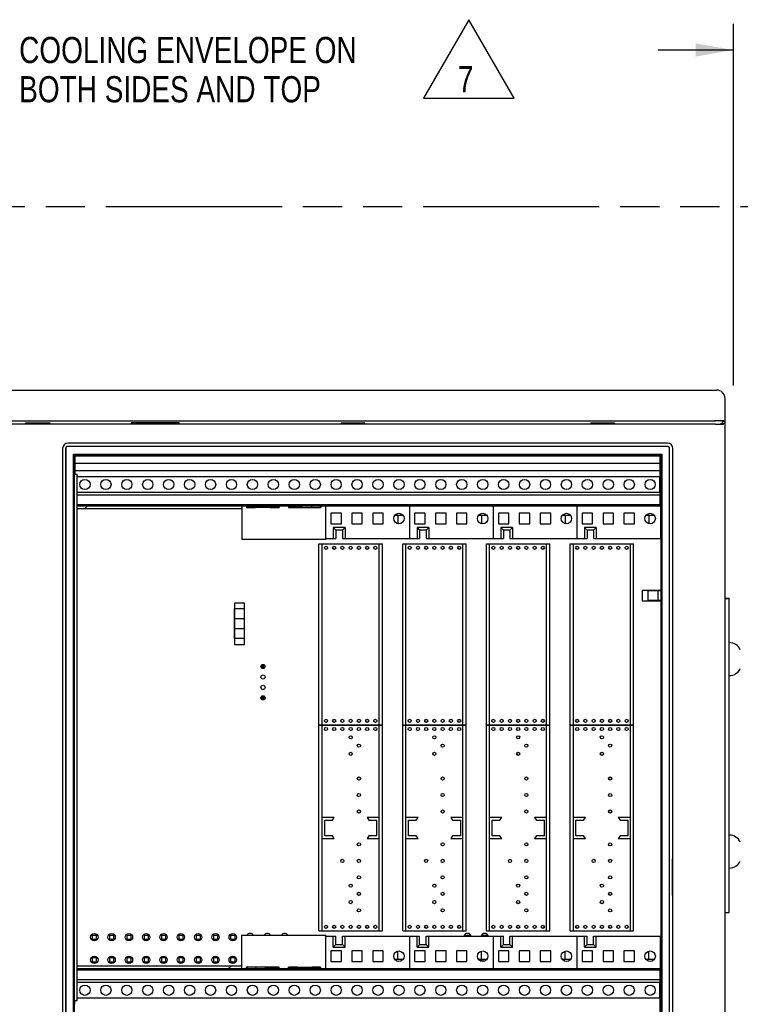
# Model space of a CAD drawing. Header units: inches. Extents: x 0 to 34, y 0 to 22.
# Tile 5 of 155: x 6 to 9.5, y 10.3 to 15. Entities that reach past the tile are written whole.
import ezdxf

# ---------------------------------------------------------------- set-up
doc = ezdxf.new("R2010")
doc.units = ezdxf.units.IN
doc.header["$LTSCALE"] = 1.87
doc.header["$MEASUREMENT"] = 0
doc.linetypes.add('PHANTOM', pattern=[0.8, 0.45, -0.05, 0.1, -0.05, 0.1, -0.05])
doc.layers.get('0').update_dxf_attribs({"linetype": 'CONTINUOUS'})
for name, color, linetype in [('02___PRT_ALL_AXES', 7, 'CONTINUOUS'), ('0_COMPONENTS', 7, 'CONTINUOUS'), ('DETAIL', 7, 'CONTINUOUS'), ('DIMENSIONS', 7, 'CONTINUOUS')]:
    doc.layers.add(name, color=color, linetype=linetype)
doc.styles.get("Standard").update_dxf_attribs({"font": 'txt', "width": 0.8})
doc.dimstyles.new('DIMSTYLE_1', dxfattribs={"dimtxt": 0.125, "dimasz": 0.18, "dimexe": 0.18, "dimexo": 0.0625, "dimgap": 0.09, "dimtad": 0, "dimtih": 1, "dimtoh": 1, "dimlfac": 2, "dimzin": 4, "dimdsep": 46, "dimtxsty": 'STANDARD', "dimblk": '_FILLED', "dimblk1": '_FILLED', "dimblk2": '_FILLED', "dimcen": 0.09, "dimadec": 0, "dimazin": 0, "dimtp": 0.01, "dimtm": 0.01, "dimtfac": 1, "dimtofl": 0, "dimtmove": 0, "dimatfit": 3, "dimldrblk": '_FILLED', "dimfxl": 1, "dimtolj": 1, "dimtzin": 4, "dimarcsym": 0})

# ---------------------------------------------------------------- blocks, each defined once
blk = doc.blocks.new('_FILLED')
at = {"color": 0, "linetype": 'BYBLOCK'}
blk.add_solid([(0, 0), (-1, 0.174), (-1, -0.174)], dxfattribs=at)
blk = doc.blocks.new('*D1')
at = {"layer": 'DIMENSIONS', "color": 2, "linetype": 'CONTINUOUS'}
for p, q in [((9.4578, 13.2217), (9.4578, 14.9492)), ((10.3328, 14.1367), (10.3328, 14.9492)), ((9.4578, 14.8242), (9.0978, 14.8242)), ((10.3328, 14.8242), (10.6974, 14.8242))]:
    blk.add_line(p, q, dxfattribs=at)
at = {"layer": 'DIMENSIONS', "color": 2, "linetype": 'CONTINUOUS', "xscale": 0.18, "yscale": 0.18, "zscale": 0.18}
blk.add_blockref('_FILLED', (9.4578, 14.8242), dxfattribs=at)
at = {"layer": 'DIMENSIONS', "color": 2, "linetype": 'CONTINUOUS', "xscale": 0.18, "yscale": 0.18, "zscale": 0.18, "rotation": 180}
blk.add_blockref('_FILLED', (10.3328, 14.8242), dxfattribs=at)
at = {"layer": 'DIMENSIONS', "color": 2, "linetype": 'CONTINUOUS', "insert": (10.7599, 14.8867), "char_height": 0.125, "width": 1.425, "attachment_point": 1, "line_spacing_factor": 0.9}
blk.add_mtext('3X 1.75{\\Ftxt.shx;\\W1.000000;\\H0.125000; }[44.5]', dxfattribs=at)
blk = doc.blocks.new('FLAG_TRIANGLE_BL5', base_point=(8.1937, 14.7817))
at = {"layer": 'DETAIL', "color": 2, "linetype": 'CONTINUOUS'}
for p, q in [((8.1937, 14.969), (7.9774, 14.5944)), ((8.41, 14.5944), (8.1937, 14.969)), ((7.9774, 14.5944), (8.41, 14.5944))]:
    blk.add_line(p, q, dxfattribs=at)
at = {"layer": 'DETAIL', "color": 2, "linetype": 'CONTINUOUS', "width": 0.8}
blk.add_text('7', height=0.125, dxfattribs=at).set_placement((8.1421, 14.6227))

msp = doc.modelspace()

# ---------------------------------------------------------------- linework, layer by layer
at = {"color": 7, "linetype": 'CONTINUOUS'}
for p, q in [((4.3982, 13.1992), (9.3783, 13.1992)), ((9.4183, 13.05), (9.4183, 13.1592)), ((4.4037, 13.0522), (9.3728, 13.0522)), ((9.3728, 13.0368), (4.4037, 13.0368)), ((4.409, 13.0521), (9.3675, 13.0521)), ((6.0783, 13.0369), (6.0783, 13.0424)), ((6.0799, 13.0408), (6.0783, 13.0424)), ((6.0783, 13.0424), (6.1922, 13.0424)), ((6.0798, 13.0407), (6.0872, 13.0392)), ((6.0799, 13.0369), (6.0799, 13.0408)), ((6.1833, 13.0392), (6.0872, 13.0392)), ((6.0955, 13.0385), (6.0876, 13.0372)), ((6.176, 13.0385), (6.0955, 13.0385)), ((6.183, 13.0374), (6.176, 13.0385)), ((6.1907, 13.0407), (6.1833, 13.0392)), ((6.1906, 13.0408), (6.1922, 13.0424)), ((6.1906, 13.0408), (6.1906, 13.0369)), ((6.1922, 13.0424), (6.1922, 13.0369)), ((6.5809, 13.0418), (6.5809, 13.0369)), ((6.5809, 13.0418), (6.5855, 13.0372)), ((6.8106, 13.0418), (6.5809, 13.0418)), ((6.806, 13.0372), (6.8106, 13.0418)), ((6.8106, 13.0369), (6.8106, 13.0418)), ((7.5843, 13.0417), (7.5843, 13.0369)), ((7.6982, 13.0417), (7.5843, 13.0417)), ((7.5859, 13.0401), (7.5843, 13.0417)), ((7.5858, 13.04), (7.5932, 13.0385)), ((7.5859, 13.0401), (7.5859, 13.0369)), ((7.6005, 13.0385), (7.5932, 13.0385)), ((7.6005, 13.0385), (7.5934, 13.0373)), ((7.6893, 13.0385), (7.681, 13.0385)), ((7.6891, 13.0372), (7.681, 13.0385)), ((7.6967, 13.04), (7.6893, 13.0385)), ((7.6966, 13.0401), (7.6982, 13.0417)), ((7.6966, 13.0369), (7.6966, 13.0401)), ((7.6982, 13.0369), (7.6982, 13.0417)), ((8.8902, 13.0417), (8.7763, 13.0417)), ((8.7763, 13.0417), (8.7763, 13.0369)), ((8.7779, 13.0401), (8.7763, 13.0417)), ((8.7778, 13.04), (8.7852, 13.0385)), ((8.7779, 13.0401), (8.7779, 13.0369)), ((8.7925, 13.0385), (8.7852, 13.0385)), ((8.7925, 13.0385), (8.7854, 13.0373)), ((8.8813, 13.0385), (8.873, 13.0385)), ((8.8811, 13.0372), (8.873, 13.0385)), ((8.8887, 13.04), (8.8813, 13.0385)), ((8.8886, 13.0401), (8.8902, 13.0417)), ((8.8886, 13.0369), (8.8886, 13.0401)), ((8.8902, 13.0369), (8.8902, 13.0417)), ((9.4058, 13.05), (9.3949, 13.0518)), ((9.4067, 13.0389), (9.3958, 13.0371)), ((9.4058, 13.05), (9.4183, 13.05)), ((9.4058, 13.0389), (9.4058, 13.05)), ((9.4183, 13.0389), (9.4067, 13.0389)), ((9.4128, 13.0518), (9.4183, 13.05)), ((9.4183, 13.0389), (9.4128, 13.0371)), ((9.4183, 9.8751), (9.4183, 13.0389)), ((9.1438, 12.9452), (6.2788, 12.9452)), ((6.2538, 12.9202), (6.2538, 10.1582)), ((6.2683, 12.9201), (6.2683, 10.1583)), ((6.2686, 12.9199), (6.2686, 10.1585)), ((9.1432, 12.9301), (6.2783, 12.9301)), ((9.1429, 12.9299), (6.2786, 12.9299)), ((6.3054, 10.1854), (6.3054, 12.893)), ((6.3083, 12.8902), (6.3054, 12.893)), ((6.3054, 12.893), (9.1161, 12.893)), ((9.1133, 12.8902), (9.1161, 12.893)), ((9.1161, 12.893), (9.1161, 10.1854)), ((9.1529, 10.1585), (9.1529, 12.9199)), ((9.1532, 10.1583), (9.1532, 12.9201)), ((9.1688, 10.1582), (9.1688, 12.9202)), ((6.3083, 12.8902), (6.3083, 10.1882)), ((9.1133, 12.8902), (6.3083, 12.8902)), ((6.3135, 12.7967), (6.3135, 12.8852)), ((6.3135, 12.8852), (9.1085, 12.8852)), ((6.3135, 12.8502), (9.1085, 12.8502)), ((9.1085, 12.8502), (9.1085, 12.8852)), ((9.1085, 12.8152), (9.1085, 12.8499)), ((9.1133, 10.1882), (9.1133, 12.8902)), ((6.3135, 12.8067), (6.3083, 12.8067)), ((6.3135, 12.8152), (9.1085, 12.8152)), ((9.1085, 12.6442), (9.1085, 12.8149)), ((9.1133, 12.8067), (9.1085, 12.8067)), ((6.3238, 12.7865), (9.1085, 12.7865)), ((9.1043, 12.7865), (9.1043, 12.709)), ((9.1085, 12.709), (6.3238, 12.709)), ((6.3238, 12.6982), (9.1085, 12.6982)), ((9.1085, 12.6682), (9.1133, 12.6682)), ((9.1085, 12.6502), (6.3238, 12.6502)), ((9.1085, 12.6442), (6.3238, 12.6442)), ((7.1095, 12.6442), (7.1095, 12.4854)), ((7.1327, 12.6442), (7.1327, 12.6373)), ((7.1327, 12.6373), (7.1376, 12.6384)), ((7.2878, 12.6373), (7.1327, 12.6373)), ((7.1376, 12.6438), (7.1376, 12.6384)), ((7.1377, 12.6383), (7.1376, 12.6384)), ((7.1377, 12.6383), (7.1751, 12.6383)), ((7.1751, 12.6383), (7.1771, 12.6442)), ((7.2454, 12.6383), (7.2434, 12.6442)), ((7.2454, 12.6383), (7.2833, 12.6383)), ((7.2833, 12.6439), (7.2833, 12.6383)), ((7.2833, 12.6383), (7.2878, 12.6373)), ((7.2878, 12.6442), (7.2878, 12.6373)), ((7.3327, 12.6442), (7.3327, 12.6373)), ((7.3372, 12.6383), (7.3327, 12.6373)), ((7.3327, 12.6373), (7.4878, 12.6373)), ((7.3372, 12.6439), (7.3372, 12.6383)), ((7.3751, 12.6383), (7.3372, 12.6383)), ((7.3751, 12.6383), (7.3771, 12.6442)), ((7.4454, 12.6383), (7.4434, 12.6442)), ((7.4454, 12.6383), (7.4833, 12.6383)), ((7.4833, 12.6439), (7.4833, 12.6383)), ((7.4878, 12.6373), (7.4833, 12.6383)), ((7.4878, 12.6442), (7.4878, 12.6373)), ((7.5103, 12.6442), (7.5103, 12.4897)), ((7.5115, 12.4854), (7.5115, 12.6442)), ((7.5353, 12.6102), (7.5353, 12.5602)), ((7.5853, 12.6102), (7.5353, 12.6102)), ((7.5853, 12.5602), (7.5853, 12.6102)), ((7.6353, 12.6102), (7.6353, 12.5602)), ((7.6853, 12.6102), (7.6353, 12.6102)), ((7.6853, 12.5602), (7.6853, 12.6102)), ((7.7353, 12.6102), (7.7353, 12.5602)), ((7.7853, 12.6102), (7.7353, 12.6102)), ((7.7853, 12.5602), (7.7853, 12.6102)), ((7.9103, 12.6442), (7.9103, 12.4897)), ((7.9353, 12.6102), (7.9353, 12.5602)), ((7.9853, 12.6102), (7.9353, 12.6102)), ((7.9853, 12.5602), (7.9853, 12.6102)), ((8.0353, 12.6102), (8.0353, 12.5602)), ((8.0853, 12.6102), (8.0353, 12.6102)), ((8.0853, 12.5602), (8.0853, 12.6102)), ((8.1353, 12.6102), (8.1353, 12.5602)), ((8.1853, 12.6102), (8.1353, 12.6102)), ((8.1853, 12.5602), (8.1853, 12.6102)), ((8.3103, 12.6442), (8.3103, 12.4897)), ((8.3853, 12.6102), (8.3353, 12.6102)), ((8.3353, 12.6102), (8.3353, 12.5602)), ((8.3853, 12.5602), (8.3853, 12.6102)), ((8.4853, 12.6102), (8.4353, 12.6102)), ((8.4353, 12.6102), (8.4353, 12.5602)), ((8.4853, 12.5602), (8.4853, 12.6102)), ((8.5853, 12.6102), (8.5353, 12.6102)), ((8.5353, 12.6102), (8.5353, 12.5602)), ((8.5853, 12.5602), (8.5853, 12.6102)), ((8.7103, 12.6442), (8.7103, 12.4897)), ((8.7853, 12.6102), (8.7353, 12.6102)), ((8.7353, 12.6102), (8.7353, 12.5602)), ((8.7853, 12.5602), (8.7853, 12.6102)), ((8.8853, 12.6102), (8.8353, 12.6102)), ((8.8353, 12.6102), (8.8353, 12.5602)), ((8.8853, 12.5602), (8.8853, 12.6102)), ((8.9853, 12.6102), (8.9353, 12.6102)), ((8.9353, 12.6102), (8.9353, 12.5602)), ((8.9853, 12.5602), (8.9853, 12.6102)), ((9.1103, 12.6442), (9.1103, 12.4897)), ((7.8806, 12.5992), (7.8399, 12.5992)), ((7.8543, 12.5992), (7.8543, 12.5612)), ((8.2806, 12.5992), (8.2399, 12.5992)), ((8.2543, 12.5992), (8.2543, 12.5612)), ((8.6806, 12.5992), (8.6399, 12.5992)), ((8.6543, 12.5992), (8.6543, 12.5612)), ((9.0806, 12.5992), (9.0399, 12.5992)), ((9.0543, 12.5992), (9.0543, 12.5612)), ((7.5353, 12.5602), (7.5853, 12.5602)), ((7.5468, 12.5416), (7.5468, 12.4897)), ((7.6028, 12.5416), (7.5468, 12.5416)), ((7.5468, 12.5416), (7.5593, 12.5291)), ((7.5593, 12.5291), (7.5593, 12.4897)), ((7.5903, 12.5291), (7.5593, 12.5291)), ((7.5903, 12.5291), (7.6028, 12.5416)), ((7.5903, 12.5291), (7.5903, 12.4897)), ((7.6028, 12.5416), (7.6028, 12.4897)), ((7.6353, 12.5602), (7.6853, 12.5602)), ((7.7353, 12.5602), (7.7853, 12.5602)), ((7.9353, 12.5602), (7.9853, 12.5602)), ((7.9468, 12.5416), (7.9468, 12.4897)), ((8.0028, 12.5416), (7.9468, 12.5416)), ((7.9468, 12.5416), (7.9593, 12.5291)), ((7.9593, 12.5291), (7.9593, 12.4897)), ((7.9903, 12.5291), (7.9593, 12.5291)), ((7.9903, 12.5291), (8.0028, 12.5416)), ((7.9903, 12.5291), (7.9903, 12.4897)), ((8.0028, 12.5416), (8.0028, 12.4897)), ((8.0353, 12.5602), (8.0853, 12.5602)), ((8.1353, 12.5602), (8.1853, 12.5602)), ((8.3353, 12.5602), (8.3853, 12.5602)), ((8.4028, 12.5416), (8.3468, 12.5416)), ((8.3468, 12.5416), (8.3468, 12.4897)), ((8.3468, 12.5416), (8.3593, 12.5291)), ((8.3903, 12.5291), (8.3593, 12.5291)), ((8.3593, 12.5291), (8.3593, 12.4897)), ((8.3903, 12.5291), (8.4028, 12.5416)), ((8.3903, 12.5291), (8.3903, 12.4897)), ((8.4028, 12.5416), (8.4028, 12.4897)), ((8.4353, 12.5602), (8.4853, 12.5602)), ((8.5353, 12.5602), (8.5853, 12.5602)), ((8.7353, 12.5602), (8.7853, 12.5602)), ((8.8028, 12.5416), (8.7468, 12.5416)), ((8.7468, 12.5416), (8.7468, 12.4897)), ((8.7468, 12.5416), (8.7593, 12.5291)), ((8.7903, 12.5291), (8.7593, 12.5291)), ((8.7593, 12.5291), (8.7593, 12.4897)), ((8.7903, 12.5291), (8.8028, 12.5416)), ((8.7903, 12.5291), (8.7903, 12.4897)), ((8.8028, 12.5416), (8.8028, 12.4897)), ((8.8353, 12.5602), (8.8853, 12.5602)), ((8.9353, 12.5602), (8.9853, 12.5602)), ((7.5115, 12.4854), (7.1095, 12.4854)), ((7.5103, 12.4897), (7.5593, 12.4897)), ((7.5903, 12.4897), (7.9593, 12.4897)), ((7.9903, 12.4897), (8.3593, 12.4897)), ((8.3903, 12.4897), (8.7593, 12.4897)), ((8.7903, 12.4897), (9.1103, 12.4897)), ((9.1678, 12.2949), (9.1678, 12.119)), ((9.1683, 12.2945), (9.1678, 12.2949)), ((9.1133, 12.2413), (9.0216, 12.2413)), ((9.0216, 12.2413), (9.0216, 12.1921)), ((9.1133, 12.2403), (9.0491, 12.2403)), ((9.0491, 12.2403), (9.0491, 12.1931)), ((9.0964, 12.2403), (9.0964, 12.1931)), ((9.0216, 12.1921), (9.1133, 12.1921)), ((9.1133, 12.1931), (9.0491, 12.1931)), ((9.4183, 12.2042), (9.4383, 12.2042)), ((9.4183, 12.2034), (9.4383, 12.2034)), ((9.4383, 10.7034), (9.4383, 12.2042)), ((7.0741, 12.1807), (7.0741, 11.9838)), ((7.1234, 12.1807), (7.0741, 12.1807)), ((7.0751, 12.0114), (7.0751, 12.1531)), ((7.1224, 12.1531), (7.0751, 12.1531)), ((7.1224, 12.0114), (7.1224, 12.1531)), ((7.1234, 11.9838), (7.1234, 12.1807)), ((7.1224, 12.1058), (7.0751, 12.1058)), ((9.1683, 12.1195), (9.1678, 12.119)), ((7.1224, 12.0586), (7.0751, 12.0586)), ((7.1224, 12.0114), (7.0751, 12.0114)), ((7.0741, 11.9838), (7.1234, 11.9838)), ((7.2019, 11.8755), (7.2019, 11.881)), ((7.2046, 11.8849), (7.2046, 11.8716)), ((7.2179, 11.8849), (7.2046, 11.8849)), ((7.2046, 11.8849), (7.2083, 11.8812)), ((7.2083, 11.8752), (7.2046, 11.8716)), ((7.2179, 11.8716), (7.2046, 11.8716)), ((7.2083, 11.8752), (7.2083, 11.8812)), ((7.2083, 11.8812), (7.2143, 11.8812)), ((7.2143, 11.8752), (7.2083, 11.8752)), ((7.2143, 11.8812), (7.2179, 11.8849)), ((7.2143, 11.8812), (7.2143, 11.8752)), ((7.2143, 11.8752), (7.2179, 11.8716)), ((7.2179, 11.8716), (7.2179, 11.8849)), ((7.2019, 11.8255), (7.2019, 11.831)), ((7.2019, 11.7755), (7.2019, 11.781)), ((7.2019, 11.7255), (7.2019, 11.731)), ((7.2046, 11.7349), (7.2046, 11.7216)), ((7.2179, 11.7349), (7.2046, 11.7349)), ((7.2046, 11.7349), (7.2083, 11.7312)), ((7.2083, 11.7252), (7.2046, 11.7216)), ((7.2179, 11.7216), (7.2046, 11.7216)), ((7.2083, 11.7252), (7.2083, 11.7312)), ((7.2083, 11.7312), (7.2143, 11.7312)), ((7.2143, 11.7252), (7.2083, 11.7252)), ((7.2143, 11.7312), (7.2179, 11.7349)), ((7.2143, 11.7312), (7.2143, 11.7252)), ((7.2143, 11.7252), (7.2179, 11.7216)), ((7.2179, 11.7216), (7.2179, 11.7349)), ((9.1683, 10.959), (9.1678, 10.9594)), ((9.1678, 10.7835), (9.1678, 10.9594)), ((9.1683, 10.784), (9.1678, 10.7835)), ((9.4183, 10.7034), (9.4383, 10.7034)), ((6.3951, 10.595), (6.4148, 10.595)), ((6.3951, 10.595), (6.3951, 10.5708)), ((6.4148, 10.595), (6.4148, 10.5704)), ((6.4778, 10.595), (6.4975, 10.595)), ((6.4778, 10.595), (6.4778, 10.5708)), ((6.4975, 10.595), (6.4975, 10.5704)), ((6.5605, 10.595), (6.5802, 10.595)), ((6.5605, 10.595), (6.5605, 10.5708)), ((6.5802, 10.595), (6.5802, 10.5705)), ((6.6431, 10.595), (6.6628, 10.595)), ((6.6431, 10.595), (6.6431, 10.5708)), ((6.6628, 10.595), (6.6628, 10.5705)), ((6.7258, 10.595), (6.7455, 10.595)), ((6.7258, 10.595), (6.7258, 10.5707)), ((6.7455, 10.595), (6.7455, 10.5705)), ((6.8085, 10.595), (6.8282, 10.595)), ((6.8085, 10.595), (6.8085, 10.5707)), ((6.8282, 10.595), (6.8282, 10.5705)), ((6.8912, 10.595), (6.9109, 10.595)), ((6.8912, 10.595), (6.8912, 10.5707)), ((6.9109, 10.595), (6.9109, 10.5705)), ((6.9739, 10.595), (6.9935, 10.595)), ((6.9739, 10.595), (6.9739, 10.5707)), ((6.9935, 10.595), (6.9935, 10.5705)), ((7.0565, 10.595), (7.0762, 10.595)), ((7.0565, 10.595), (7.0565, 10.5707)), ((7.0762, 10.595), (7.0762, 10.5706)), ((7.109, 10.5935), (7.511, 10.5935)), ((7.109, 10.5935), (7.109, 10.4347)), ((7.1392, 10.595), (7.1589, 10.595)), ((7.1392, 10.595), (7.1392, 10.5935)), ((7.1589, 10.595), (7.1589, 10.5935)), ((7.2219, 10.595), (7.2416, 10.595)), ((7.2219, 10.595), (7.2219, 10.5935)), ((7.2416, 10.595), (7.2416, 10.5935)), ((7.3046, 10.595), (7.3242, 10.595)), ((7.3046, 10.595), (7.3046, 10.5935)), ((7.3242, 10.595), (7.3242, 10.5935)), ((7.5103, 10.5893), (7.5593, 10.5893)), ((7.5103, 10.5893), (7.5103, 10.4347)), ((7.511, 10.4347), (7.511, 10.5935)), ((7.5468, 10.5374), (7.5468, 10.5893)), ((7.5593, 10.5499), (7.5593, 10.5893)), ((7.5903, 10.5893), (7.9593, 10.5893)), ((7.5903, 10.5499), (7.5903, 10.5893)), ((7.6028, 10.5374), (7.6028, 10.5893)), ((7.9103, 10.5893), (7.9103, 10.4347)), ((7.9468, 10.5374), (7.9468, 10.5893)), ((7.9593, 10.5499), (7.9593, 10.5893)), ((7.9903, 10.5893), (8.3593, 10.5893)), ((7.9903, 10.5499), (7.9903, 10.5893)), ((8.0028, 10.5374), (8.0028, 10.5893)), ((8.1781, 10.595), (8.1978, 10.595)), ((8.1781, 10.595), (8.1781, 10.5893)), ((8.1978, 10.595), (8.1978, 10.5893)), ((8.2608, 10.595), (8.2804, 10.595)), ((8.2608, 10.595), (8.2608, 10.5893)), ((8.2804, 10.595), (8.2804, 10.5893)), ((8.3103, 10.5893), (8.3103, 10.4347)), ((8.3468, 10.5374), (8.3468, 10.5893)), ((8.3593, 10.5499), (8.3593, 10.5893)), ((8.3903, 10.5893), (8.7593, 10.5893)), ((8.3903, 10.5499), (8.3903, 10.5893)), ((8.4028, 10.5374), (8.4028, 10.5893)), ((8.7103, 10.5893), (8.7103, 10.4347)), ((8.7468, 10.5374), (8.7468, 10.5893)), ((8.7593, 10.5499), (8.7593, 10.5893)), ((8.7903, 10.5893), (9.1103, 10.5893)), ((8.7903, 10.5499), (8.7903, 10.5893)), ((8.8028, 10.5374), (8.8028, 10.5893)), ((9.1103, 10.4347), (9.1103, 10.5893)), ((6.3951, 10.5754), (6.4148, 10.5754)), ((6.4778, 10.5754), (6.4975, 10.5754)), ((6.5605, 10.5754), (6.5802, 10.5754)), ((6.6431, 10.5754), (6.6628, 10.5754)), ((6.7258, 10.5754), (6.7455, 10.5754)), ((6.8085, 10.5754), (6.8282, 10.5754)), ((6.8912, 10.5754), (6.9109, 10.5754)), ((6.9739, 10.5754), (6.9935, 10.5754)), ((7.0565, 10.5754), (7.0762, 10.5754)), ((7.5593, 10.5499), (7.5468, 10.5374)), ((7.5593, 10.5499), (7.5903, 10.5499)), ((7.5903, 10.5499), (7.6028, 10.5374)), ((7.9593, 10.5499), (7.9468, 10.5374)), ((7.9593, 10.5499), (7.9903, 10.5499)), ((7.9903, 10.5499), (8.0028, 10.5374)), ((8.3593, 10.5499), (8.3468, 10.5374)), ((8.3593, 10.5499), (8.3903, 10.5499)), ((8.3903, 10.5499), (8.4028, 10.5374)), ((8.7593, 10.5499), (8.7468, 10.5374)), ((8.7593, 10.5499), (8.7903, 10.5499)), ((8.7903, 10.5499), (8.8028, 10.5374)), ((7.5853, 10.5187), (7.5353, 10.5187)), ((7.5353, 10.5187), (7.5353, 10.4687)), ((7.5468, 10.5374), (7.6028, 10.5374)), ((7.5853, 10.4687), (7.5853, 10.5187)), ((7.6853, 10.5187), (7.6353, 10.5187)), ((7.6353, 10.5187), (7.6353, 10.4687)), ((7.6853, 10.4687), (7.6853, 10.5187)), ((7.7853, 10.5187), (7.7353, 10.5187)), ((7.7353, 10.5187), (7.7353, 10.4687)), ((7.7853, 10.4687), (7.7853, 10.5187)), ((7.8543, 10.4797), (7.8543, 10.5177)), ((7.9853, 10.5187), (7.9353, 10.5187)), ((7.9353, 10.5187), (7.9353, 10.4687)), ((7.9468, 10.5374), (8.0028, 10.5374)), ((7.9853, 10.4687), (7.9853, 10.5187)), ((8.0853, 10.5187), (8.0353, 10.5187)), ((8.0353, 10.5187), (8.0353, 10.4687)), ((8.0853, 10.4687), (8.0853, 10.5187)), ((8.1853, 10.5187), (8.1353, 10.5187)), ((8.1353, 10.5187), (8.1353, 10.4687)), ((8.1853, 10.4687), (8.1853, 10.5187)), ((8.2543, 10.4797), (8.2543, 10.5177)), ((8.3853, 10.5187), (8.3353, 10.5187)), ((8.3353, 10.5187), (8.3353, 10.4687)), ((8.3468, 10.5374), (8.4028, 10.5374)), ((8.3853, 10.4687), (8.3853, 10.5187)), ((8.4853, 10.5187), (8.4353, 10.5187)), ((8.4353, 10.5187), (8.4353, 10.4687)), ((8.4853, 10.4687), (8.4853, 10.5187)), ((8.5853, 10.5187), (8.5353, 10.5187)), ((8.5353, 10.5187), (8.5353, 10.4687)), ((8.5853, 10.4687), (8.5853, 10.5187)), ((8.6543, 10.4797), (8.6543, 10.5177)), ((8.7853, 10.5187), (8.7353, 10.5187)), ((8.7353, 10.5187), (8.7353, 10.4687)), ((8.7468, 10.5374), (8.8028, 10.5374)), ((8.7853, 10.4687), (8.7853, 10.5187)), ((8.8853, 10.5187), (8.8353, 10.5187)), ((8.8353, 10.5187), (8.8353, 10.4687)), ((8.8853, 10.4687), (8.8853, 10.5187)), ((8.9853, 10.5187), (8.9353, 10.5187)), ((8.9353, 10.5187), (8.9353, 10.4687)), ((8.9853, 10.4687), (8.9853, 10.5187)), ((9.0543, 10.4797), (9.0543, 10.5177)), ((6.3951, 10.4909), (6.3951, 10.4626)), ((6.3951, 10.4868), (6.4148, 10.4868)), ((6.3951, 10.4671), (6.4148, 10.4671)), ((6.4148, 10.4913), (6.4148, 10.4622)), ((6.4778, 10.4909), (6.4778, 10.4625)), ((6.4778, 10.4868), (6.4975, 10.4868)), ((6.4778, 10.4671), (6.4975, 10.4671)), ((6.4975, 10.4913), (6.4975, 10.4622)), ((6.5605, 10.4909), (6.5605, 10.4625)), ((6.5605, 10.4868), (6.5802, 10.4868)), ((6.5605, 10.4671), (6.5802, 10.4671)), ((6.5802, 10.4913), (6.5802, 10.4622)), ((6.6431, 10.4909), (6.6431, 10.4625)), ((6.6431, 10.4868), (6.6628, 10.4868)), ((6.6431, 10.4671), (6.6628, 10.4671)), ((6.6628, 10.4912), (6.6628, 10.4622)), ((6.7258, 10.491), (6.7258, 10.4625)), ((6.7258, 10.4868), (6.7455, 10.4868)), ((6.7258, 10.4671), (6.7455, 10.4671)), ((6.7455, 10.4912), (6.7455, 10.4622)), ((6.8085, 10.491), (6.8085, 10.4625)), ((6.8085, 10.4868), (6.8282, 10.4868)), ((6.8085, 10.4671), (6.8282, 10.4671)), ((6.8282, 10.4912), (6.8282, 10.4623)), ((6.8912, 10.491), (6.8912, 10.4625)), ((6.8912, 10.4868), (6.9109, 10.4868)), ((6.8912, 10.4671), (6.9109, 10.4671)), ((6.9109, 10.4912), (6.9109, 10.4623)), ((6.9739, 10.491), (6.9739, 10.4624)), ((6.9739, 10.4868), (6.9935, 10.4868)), ((6.9739, 10.4671), (6.9935, 10.4671)), ((6.9935, 10.4912), (6.9935, 10.4623)), ((7.0565, 10.491), (7.0565, 10.4624)), ((7.0565, 10.4868), (7.0762, 10.4868)), ((7.0565, 10.4671), (7.0762, 10.4671)), ((7.0762, 10.4911), (7.0762, 10.4623)), ((7.5353, 10.4687), (7.5853, 10.4687)), ((7.6353, 10.4687), (7.6853, 10.4687)), ((7.7353, 10.4687), (7.7853, 10.4687)), ((7.8399, 10.4797), (7.8806, 10.4797)), ((7.9353, 10.4687), (7.9853, 10.4687)), ((8.0353, 10.4687), (8.0853, 10.4687)), ((8.1353, 10.4687), (8.1853, 10.4687)), ((8.2399, 10.4797), (8.2806, 10.4797)), ((8.2608, 10.4797), (8.2608, 10.4691)), ((8.3353, 10.4687), (8.3853, 10.4687)), ((8.4353, 10.4687), (8.4853, 10.4687)), ((8.5353, 10.4687), (8.5853, 10.4687)), ((8.6399, 10.4797), (8.6806, 10.4797)), ((8.7353, 10.4687), (8.7853, 10.4687)), ((8.8353, 10.4687), (8.8853, 10.4687)), ((8.9353, 10.4687), (8.9853, 10.4687)), ((9.0399, 10.4797), (9.0806, 10.4797)), ((6.3238, 10.4347), (9.108, 10.4347)), ((6.3238, 10.4287), (9.108, 10.4287)), ((7.2878, 10.4417), (7.1327, 10.4417)), ((7.1327, 10.4417), (7.1372, 10.4407)), ((7.1327, 10.4347), (7.1327, 10.4417)), ((7.1751, 10.4407), (7.1372, 10.4407)), ((7.1372, 10.4351), (7.1372, 10.4407)), ((7.1751, 10.4407), (7.1771, 10.4347)), ((7.2454, 10.4407), (7.2434, 10.4347)), ((7.2454, 10.4407), (7.2833, 10.4407)), ((7.2833, 10.4407), (7.2878, 10.4417)), ((7.2833, 10.4351), (7.2833, 10.4407)), ((7.2878, 10.4347), (7.2878, 10.4417)), ((7.3327, 10.4417), (7.4878, 10.4417)), ((7.3372, 10.4407), (7.3327, 10.4417)), ((7.3327, 10.4347), (7.3327, 10.4417)), ((7.3751, 10.4407), (7.3372, 10.4407)), ((7.3372, 10.4351), (7.3372, 10.4407)), ((7.3751, 10.4407), (7.3771, 10.4347)), ((7.4454, 10.4407), (7.4434, 10.4347)), ((7.4828, 10.4407), (7.4454, 10.4407)), ((7.4828, 10.4407), (7.4829, 10.4405)), ((7.4878, 10.4417), (7.4829, 10.4405)), ((7.4829, 10.4351), (7.4829, 10.4405)), ((7.4878, 10.4347), (7.4878, 10.4417)), ((9.108, 10.1937), (9.108, 10.4347)), ((9.108, 10.4107), (9.1133, 10.4107)), ((9.108, 10.3807), (6.3238, 10.3807)), ((6.3238, 10.37), (9.108, 10.37)), ((9.1043, 10.37), (9.1043, 10.2925)), ((6.3083, 10.2707), (6.313, 10.2707)), ((6.313, 10.2641), (6.313, 10.2817)), ((9.108, 10.2925), (6.3238, 10.2925)), ((9.1133, 10.2707), (9.108, 10.2707))]:
    msp.add_line(p, q, dxfattribs=at)
at = {"color": 3, "linetype": 'CONTINUOUS'}
for p, q in [((9.1085, 12.6442), (9.1133, 12.6442)), ((9.108, 10.4347), (9.1133, 10.4347))]:
    msp.add_line(p, q, dxfattribs=at)
at = {"color": 7, "linetype": 'CONTINUOUS'}
for centre, radius in [((6.3605, 12.7477), 0.0245), ((6.4605, 12.7477), 0.0245), ((6.5605, 12.7477), 0.0245), ((6.6605, 12.7477), 0.0245), ((6.7605, 12.7477), 0.0245), ((6.8605, 12.7477), 0.0245), ((6.9605, 12.7477), 0.0245), ((7.0605, 12.7477), 0.0245), ((7.1605, 12.7477), 0.0245), ((7.2605, 12.7477), 0.0245), ((7.3605, 12.7477), 0.0245), ((7.4605, 12.7477), 0.0245), ((7.5605, 12.7477), 0.0245), ((7.6605, 12.7477), 0.0245), ((7.7605, 12.7477), 0.0245), ((7.8605, 12.7477), 0.0245), ((7.9605, 12.7477), 0.0245), ((8.0605, 12.7477), 0.0245), ((8.1605, 12.7477), 0.0245), ((8.2605, 12.7477), 0.0245), ((8.3605, 12.7477), 0.0245), ((8.4605, 12.7477), 0.0245), ((8.5605, 12.7477), 0.0245), ((8.6605, 12.7477), 0.0245), ((8.7605, 12.7477), 0.0245), ((8.8605, 12.7477), 0.0245), ((8.9605, 12.7477), 0.0245), ((9.0605, 12.7477), 0.0245), ((7.8603, 12.5852), 0.025), ((8.2603, 12.5852), 0.025), ((8.6603, 12.5852), 0.025), ((9.0603, 12.5852), 0.025), ((7.8603, 10.4937), 0.025), ((8.2603, 10.4937), 0.025), ((8.6603, 10.4937), 0.025), ((9.0603, 10.4937), 0.025), ((6.3605, 10.3312), 0.0245), ((6.4605, 10.3312), 0.0245), ((6.5605, 10.3312), 0.0245), ((6.6605, 10.3312), 0.0245), ((6.7605, 10.3312), 0.0245), ((6.8605, 10.3312), 0.0245), ((6.9605, 10.3312), 0.0245), ((7.0605, 10.3312), 0.0245), ((7.1605, 10.3312), 0.0245), ((7.2605, 10.3312), 0.0245), ((7.3605, 10.3312), 0.0245), ((7.4605, 10.3312), 0.0245), ((7.5605, 10.3312), 0.0245), ((7.6605, 10.3312), 0.0245), ((7.7605, 10.3312), 0.0245), ((7.8605, 10.3312), 0.0245), ((7.9605, 10.3312), 0.0245), ((8.0605, 10.3312), 0.0245), ((8.1605, 10.3312), 0.0245), ((8.2605, 10.3312), 0.0245), ((8.3605, 10.3312), 0.0245), ((8.4605, 10.3312), 0.0245), ((8.5605, 10.3312), 0.0245), ((8.6605, 10.3312), 0.0245), ((8.7605, 10.3312), 0.0245), ((8.8605, 10.3312), 0.0245), ((8.9605, 10.3312), 0.0245), ((9.0605, 10.3312), 0.0245)]:
    msp.add_circle(centre, radius, dxfattribs=at)
for centre, radius, start, end in [((6.2788, 12.9202), 0.025, 90, 180), ((9.1438, 12.9202), 0.025, 0, 90), ((9.4383, 11.9344), 0.0578, 24.4946, 90), ((9.4383, 11.8926), 0.0578, 270, 335.5054), ((9.4383, 11.0144), 0.0578, 24.4946, 90), ((9.4383, 10.9726), 0.0578, 270, 335.5054)]:
    msp.add_arc(centre, radius, start, end, dxfattribs=at)
for centre, major_axis, ratio, start_param, end_param in [((9.3782, 13.1592), (0.0283, 0.0283), 0.999315, -0.785056, 0.785056), ((9.3675, 13.0518), (0.0275, 0), 0.008727, 0.05236, 1.570796), ((9.3728, 13.0371), (0.04, 0), 0.008727, -1.570796, -0.02618), ((6.2783, 12.9201), (-0.00707, 0.00707), 0.999695, -0.785246, 0.785246), ((6.2786, 12.9199), (-0.00707, 0.00707), 0.999695, -0.785246, 0.785246), ((9.1429, 12.9199), (0.00707, 0.00707), 0.999695, -0.785246, 0.785246), ((9.1432, 12.9201), (0.00707, 0.00707), 0.999695, -0.785246, 0.785246), ((7.2103, 12.6442), (0.03, 0), 0.052408, -1.225954, -0.000002), ((7.4103, 12.6442), (0.03, 0), 0.052408, -3.14159, -1.915639), ((7.2103, 10.4347), (0.03, 0), 0.052408, 0.000002, 1.225954), ((7.4103, 10.4347), (0.03, 0), 0.052408, 1.915639, 3.14159)]:
    msp.add_ellipse(centre, major_axis=major_axis, ratio=ratio, start_param=start_param, end_param=end_param, dxfattribs=at)
msp.add_open_spline([(9.4128, 13.0518), (9.4128, 13.0519), (9.4127, 13.0519), (9.4125, 13.0519), (9.4122, 13.0519), (9.4116, 13.0519), (9.4107, 13.0519), (9.4093, 13.052), (9.4076, 13.052), (9.4056, 13.052), (9.4033, 13.0521), (9.3996, 13.0521), (9.3944, 13.0521), (9.3877, 13.0522), (9.3804, 13.0522), (9.3754, 13.0522), (9.3728, 13.0522)], degree=3, knots=[0, 0, 0, 0, 0.002468, 0.007248, 0.014331, 0.023699, 0.049211, 0.0836, 0.126518, 0.177544, 0.23625, 0.302079, 0.452483, 0.623249, 0.808237, 1, 1, 1, 1], dxfattribs=at)
at = {"layer": '02___PRT_ALL_AXES', "color": 3, "linetype": 'CONTINUOUS'}
msp.add_line((9.4183, 13.0389), (9.4183, 13.05), dxfattribs=at)
at = {"layer": '02___PRT_ALL_AXES', "color": 7, "linetype": 'CONTINUOUS'}
for p, q in [((6.3083, 12.7967), (6.3238, 12.7967)), ((6.3238, 10.2817), (6.3238, 12.7967)), ((6.3083, 10.2817), (6.3238, 10.2817))]:
    msp.add_line(p, q, dxfattribs=at)
at = {"layer": '0_COMPONENTS', "color": 7, "linetype": 'CONTINUOUS'}
for p, q in [((6.3088, 12.8157), (6.3088, 12.8902)), ((7.4782, 11.5998), (7.4782, 12.4639)), ((7.4782, 12.4639), (7.7813, 12.4639)), ((7.4937, 11.5998), (7.4937, 12.4639)), ((7.7658, 11.5998), (7.7658, 12.4639)), ((7.7813, 11.5998), (7.7813, 12.4639)), ((7.8782, 11.5998), (7.8782, 12.4639)), ((7.8782, 12.4639), (8.1813, 12.4639)), ((7.8937, 11.5998), (7.8937, 12.4639)), ((8.1658, 11.5998), (8.1658, 12.4639)), ((8.1813, 11.5998), (8.1813, 12.4639)), ((8.2782, 12.4639), (8.5813, 12.4639)), ((8.2782, 11.5998), (8.2782, 12.4639)), ((8.2937, 11.5998), (8.2937, 12.4639)), ((8.5658, 11.5998), (8.5658, 12.4639)), ((8.5813, 11.5998), (8.5813, 12.4639)), ((8.6782, 12.4639), (8.9813, 12.4639)), ((8.6782, 11.5998), (8.6782, 12.4639)), ((8.6937, 11.5998), (8.6937, 12.4639)), ((8.9658, 11.5998), (8.9658, 12.4639)), ((8.9813, 11.5998), (8.9813, 12.4639)), ((7.4782, 11.5998), (7.7813, 11.5998)), ((7.4782, 11.5978), (7.7813, 11.5978)), ((7.4782, 10.6155), (7.4782, 11.5978)), ((7.4937, 10.6155), (7.4937, 11.5978)), ((7.7658, 10.6155), (7.7658, 11.5978)), ((7.7813, 10.6155), (7.7813, 11.5978)), ((7.8782, 11.5998), (8.1813, 11.5998)), ((7.8782, 11.5978), (8.1813, 11.5978)), ((7.8782, 10.6155), (7.8782, 11.5978)), ((7.8937, 10.6155), (7.8937, 11.5978)), ((8.1658, 10.6155), (8.1658, 11.5978)), ((8.1813, 10.6155), (8.1813, 11.5978)), ((8.2782, 11.5998), (8.5813, 11.5998)), ((8.2782, 11.5978), (8.5813, 11.5978)), ((8.2782, 10.6155), (8.2782, 11.5978)), ((8.2937, 10.6155), (8.2937, 11.5978)), ((8.5658, 10.6155), (8.5658, 11.5978)), ((8.5813, 10.6155), (8.5813, 11.5978)), ((8.6782, 11.5998), (8.9813, 11.5998)), ((8.6782, 11.5978), (8.9813, 11.5978)), ((8.6782, 10.6155), (8.6782, 11.5978)), ((8.6937, 10.6155), (8.6937, 11.5978)), ((8.9658, 10.6155), (8.9658, 11.5978)), ((8.9813, 10.6155), (8.9813, 11.5978)), ((7.5517, 11.1571), (7.4937, 11.1571)), ((7.5427, 11.1441), (7.5517, 11.1571)), ((7.7658, 11.1571), (7.7078, 11.1571)), ((7.7078, 11.1571), (7.7168, 11.1441)), ((7.9517, 11.1571), (7.8937, 11.1571)), ((7.9427, 11.1441), (7.9517, 11.1571)), ((8.1658, 11.1571), (8.1078, 11.1571)), ((8.1078, 11.1571), (8.1168, 11.1441)), ((8.3517, 11.1571), (8.2937, 11.1571)), ((8.3427, 11.1441), (8.3517, 11.1571)), ((8.5658, 11.1571), (8.5078, 11.1571)), ((8.5078, 11.1571), (8.5168, 11.1441)), ((8.7517, 11.1571), (8.6937, 11.1571)), ((8.7427, 11.1441), (8.7517, 11.1571)), ((8.9658, 11.1571), (8.9078, 11.1571)), ((8.9078, 11.1571), (8.9168, 11.1441)), ((7.5059, 11.1441), (7.5427, 11.1441)), ((7.5059, 11.0691), (7.5059, 11.1441)), ((7.7168, 11.1441), (7.7536, 11.1441)), ((7.7536, 11.1441), (7.7536, 11.0691)), ((7.9059, 11.1441), (7.9427, 11.1441)), ((7.9059, 11.0691), (7.9059, 11.1441)), ((8.1168, 11.1441), (8.1536, 11.1441)), ((8.1536, 11.1441), (8.1536, 11.0691)), ((8.3059, 11.1441), (8.3427, 11.1441)), ((8.3059, 11.0691), (8.3059, 11.1441)), ((8.5168, 11.1441), (8.5536, 11.1441)), ((8.5536, 11.1441), (8.5536, 11.0691)), ((8.7059, 11.1441), (8.7427, 11.1441)), ((8.7059, 11.0691), (8.7059, 11.1441)), ((8.9168, 11.1441), (8.9536, 11.1441)), ((8.9536, 11.1441), (8.9536, 11.0691)), ((7.5427, 11.0691), (7.5059, 11.0691)), ((7.5517, 11.0561), (7.5427, 11.0691)), ((7.7168, 11.0691), (7.7078, 11.0561)), ((7.7536, 11.0691), (7.7168, 11.0691)), ((7.9427, 11.0691), (7.9059, 11.0691)), ((7.9517, 11.0561), (7.9427, 11.0691)), ((8.1168, 11.0691), (8.1078, 11.0561)), ((8.1536, 11.0691), (8.1168, 11.0691)), ((8.3427, 11.0691), (8.3059, 11.0691)), ((8.3517, 11.0561), (8.3427, 11.0691)), ((8.5168, 11.0691), (8.5078, 11.0561)), ((8.5536, 11.0691), (8.5168, 11.0691)), ((8.7427, 11.0691), (8.7059, 11.0691)), ((8.7517, 11.0561), (8.7427, 11.0691)), ((8.9168, 11.0691), (8.9078, 11.0561)), ((8.9536, 11.0691), (8.9168, 11.0691)), ((7.4937, 11.0561), (7.5517, 11.0561)), ((7.7078, 11.0561), (7.7658, 11.0561)), ((7.8937, 11.0561), (7.9517, 11.0561)), ((8.1078, 11.0561), (8.1658, 11.0561)), ((8.2937, 11.0561), (8.3517, 11.0561)), ((8.5078, 11.0561), (8.5658, 11.0561)), ((8.6937, 11.0561), (8.7517, 11.0561)), ((8.9078, 11.0561), (8.9658, 11.0561)), ((7.4782, 10.6155), (7.7813, 10.6155)), ((7.8782, 10.6155), (8.1813, 10.6155)), ((8.2782, 10.6155), (8.5813, 10.6155)), ((8.6782, 10.6155), (8.9813, 10.6155))]:
    msp.add_line(p, q, dxfattribs=at)
at = {"layer": '0_COMPONENTS', "color": 4, "linetype": 'CONTINUOUS'}
for p, q in [((6.3088, 12.8157), (6.3088, 12.8067)), ((6.3135, 12.8157), (6.3088, 12.8157)), ((9.1133, 12.8157), (9.1085, 12.8157)), ((6.3238, 12.6332), (7.1095, 12.6332)), ((9.1103, 12.6332), (9.1133, 12.6332)), ((6.3238, 10.4482), (7.109, 10.4482)), ((9.1103, 10.4482), (9.1133, 10.4482))]:
    msp.add_line(p, q, dxfattribs=at)
at = {"layer": '0_COMPONENTS', "color": 2, "linetype": 'CONTINUOUS'}
for p, q in [((6.3603, 12.6332), (6.3713, 12.6442)), ((7.0468, 10.4347), (7.0603, 10.4482))]:
    msp.add_line(p, q, dxfattribs=at)
at = {"layer": '0_COMPONENTS', "color": 7, "linetype": 'CONTINUOUS'}
for centre, radius in [((7.5116, 12.4452), 0.0075), ((7.551, 12.4452), 0.0075), ((7.5904, 12.4452), 0.0075), ((7.6298, 12.4452), 0.0075), ((7.6691, 12.4452), 0.0075), ((7.7085, 12.4452), 0.0075), ((7.7479, 12.4452), 0.0075), ((7.9116, 12.4452), 0.0075), ((7.951, 12.4452), 0.0075), ((7.9904, 12.4452), 0.0075), ((8.0298, 12.4452), 0.0075), ((8.0691, 12.4452), 0.0075), ((8.1085, 12.4452), 0.0075), ((8.1479, 12.4452), 0.0075), ((8.3116, 12.4452), 0.0075), ((8.351, 12.4452), 0.0075), ((8.3904, 12.4452), 0.0075), ((8.4298, 12.4452), 0.0075), ((8.4691, 12.4452), 0.0075), ((8.5085, 12.4452), 0.0075), ((8.5479, 12.4452), 0.0075), ((8.7116, 12.4452), 0.0075), ((8.751, 12.4452), 0.0075), ((8.7904, 12.4452), 0.0075), ((8.8298, 12.4452), 0.0075), ((8.8691, 12.4452), 0.0075), ((8.9085, 12.4452), 0.0075), ((8.9479, 12.4452), 0.0075), ((7.2113, 11.8782), 0.01), ((7.2113, 11.8282), 0.01), ((7.2113, 11.7782), 0.01), ((7.2113, 11.7282), 0.01), ((7.5116, 11.6185), 0.0075), ((7.551, 11.6185), 0.0075), ((7.5904, 11.6185), 0.0075), ((7.6298, 11.6185), 0.0075), ((7.6691, 11.6185), 0.0075), ((7.7085, 11.6185), 0.0075), ((7.7479, 11.6185), 0.0075), ((7.9116, 11.6185), 0.0075), ((7.951, 11.6185), 0.0075), ((7.9904, 11.6185), 0.0075), ((8.0298, 11.6185), 0.0075), ((8.0691, 11.6185), 0.0075), ((8.1085, 11.6185), 0.0075), ((8.1479, 11.6185), 0.0075), ((8.3116, 11.6185), 0.0075), ((8.351, 11.6185), 0.0075), ((8.3904, 11.6185), 0.0075), ((8.4298, 11.6185), 0.0075), ((8.4691, 11.6185), 0.0075), ((8.5085, 11.6185), 0.0075), ((8.5479, 11.6185), 0.0075), ((8.7116, 11.6185), 0.0075), ((8.751, 11.6185), 0.0075), ((8.7904, 11.6185), 0.0075), ((8.8298, 11.6185), 0.0075), ((8.8691, 11.6185), 0.0075), ((8.9085, 11.6185), 0.0075), ((8.9479, 11.6185), 0.0075), ((7.5116, 11.5791), 0.0075), ((7.551, 11.5791), 0.0075), ((7.5904, 11.5791), 0.0075), ((7.6298, 11.5791), 0.0075), ((7.6691, 11.5791), 0.0075), ((7.7085, 11.5791), 0.0075), ((7.7479, 11.5791), 0.0075), ((7.9116, 11.5791), 0.0075), ((7.951, 11.5791), 0.0075), ((7.9904, 11.5791), 0.0075), ((8.0298, 11.5791), 0.0075), ((8.0691, 11.5791), 0.0075), ((8.1085, 11.5791), 0.0075), ((8.1479, 11.5791), 0.0075), ((8.3116, 11.5791), 0.0075), ((8.351, 11.5791), 0.0075), ((8.3904, 11.5791), 0.0075), ((8.4298, 11.5791), 0.0075), ((8.4691, 11.5791), 0.0075), ((8.5085, 11.5791), 0.0075), ((8.5479, 11.5791), 0.0075), ((8.7116, 11.5791), 0.0075), ((8.751, 11.5791), 0.0075), ((8.7904, 11.5791), 0.0075), ((8.8298, 11.5791), 0.0075), ((8.8691, 11.5791), 0.0075), ((8.9085, 11.5791), 0.0075), ((8.9479, 11.5791), 0.0075), ((7.6298, 11.5397), 0.0075), ((8.0298, 11.5397), 0.0075), ((8.4298, 11.5397), 0.0075), ((8.8298, 11.5397), 0.0075), ((7.6691, 11.5003), 0.0075), ((8.0691, 11.5003), 0.0075), ((8.4691, 11.5003), 0.0075), ((8.8691, 11.5003), 0.0075), ((7.6298, 11.461), 0.0075), ((8.0298, 11.461), 0.0075), ((8.4298, 11.461), 0.0075), ((8.8298, 11.461), 0.0075), ((7.6691, 11.3429), 0.0075), ((8.0691, 11.3429), 0.0075), ((8.4691, 11.3429), 0.0075), ((8.8691, 11.3429), 0.0075), ((7.6691, 11.2641), 0.0075), ((8.0691, 11.2641), 0.0075), ((8.4691, 11.2641), 0.0075), ((8.8691, 11.2641), 0.0075), ((7.6691, 11.1854), 0.0075), ((8.0691, 11.1854), 0.0075), ((8.4691, 11.1854), 0.0075), ((8.8691, 11.1854), 0.0075), ((7.6691, 11.0279), 0.0075), ((8.0691, 11.0279), 0.0075), ((8.4691, 11.0279), 0.0075), ((8.8691, 11.0279), 0.0075), ((7.5904, 10.9492), 0.0075), ((7.6691, 10.9492), 0.0075), ((7.9904, 10.9492), 0.0075), ((8.0691, 10.9492), 0.0075), ((8.3904, 10.9492), 0.0075), ((8.4691, 10.9492), 0.0075), ((8.7904, 10.9492), 0.0075), ((8.8691, 10.9492), 0.0075), ((7.6691, 10.8704), 0.0075), ((8.0691, 10.8704), 0.0075), ((8.4691, 10.8704), 0.0075), ((8.8691, 10.8704), 0.0075), ((7.6298, 10.8311), 0.0075), ((8.0298, 10.8311), 0.0075), ((8.4298, 10.8311), 0.0075), ((8.8298, 10.8311), 0.0075), ((7.6691, 10.7917), 0.0075), ((8.0691, 10.7917), 0.0075), ((8.4691, 10.7917), 0.0075), ((8.8691, 10.7917), 0.0075), ((7.6298, 10.7523), 0.0075), ((8.0298, 10.7523), 0.0075), ((8.4298, 10.7523), 0.0075), ((8.8298, 10.7523), 0.0075), ((7.6691, 10.7129), 0.0075), ((8.0691, 10.7129), 0.0075), ((8.4691, 10.7129), 0.0075), ((8.8691, 10.7129), 0.0075), ((7.5116, 10.6342), 0.0075), ((7.551, 10.6342), 0.0075), ((7.5904, 10.6342), 0.0075), ((7.6298, 10.6342), 0.0075), ((7.6691, 10.6342), 0.0075), ((7.7085, 10.6342), 0.0075), ((7.7479, 10.6342), 0.0075), ((7.9116, 10.6342), 0.0075), ((7.951, 10.6342), 0.0075), ((7.9904, 10.6342), 0.0075), ((8.0298, 10.6342), 0.0075), ((8.0691, 10.6342), 0.0075), ((8.1085, 10.6342), 0.0075), ((8.1479, 10.6342), 0.0075), ((8.3116, 10.6342), 0.0075), ((8.351, 10.6342), 0.0075), ((8.3904, 10.6342), 0.0075), ((8.4298, 10.6342), 0.0075), ((8.4691, 10.6342), 0.0075), ((8.5085, 10.6342), 0.0075), ((8.5479, 10.6342), 0.0075), ((8.7116, 10.6342), 0.0075), ((8.751, 10.6342), 0.0075), ((8.7904, 10.6342), 0.0075), ((8.8298, 10.6342), 0.0075), ((8.8691, 10.6342), 0.0075), ((8.9085, 10.6342), 0.0075), ((8.9479, 10.6342), 0.0075), ((6.4053, 10.585), 0.0177), ((6.4879, 10.585), 0.0177), ((6.5706, 10.585), 0.0177), ((6.6532, 10.585), 0.0177), ((6.7359, 10.585), 0.0177), ((6.8185, 10.585), 0.0177), ((6.9012, 10.585), 0.0177), ((6.9838, 10.585), 0.0177), ((7.0665, 10.585), 0.0177), ((6.4053, 10.4767), 0.0177), ((6.4879, 10.4767), 0.0177), ((6.5706, 10.4767), 0.0177), ((6.6532, 10.4767), 0.0177), ((6.7359, 10.4767), 0.0177), ((6.8185, 10.4767), 0.0177), ((6.9012, 10.4767), 0.0177), ((6.9838, 10.4767), 0.0177), ((7.0665, 10.4767), 0.0177)]:
    msp.add_circle(centre, radius, dxfattribs=at)
for centre, start, end in [((7.1491, 10.585), 29.2611, 150.7389), ((7.2318, 10.585), 29.2611, 150.7389), ((7.3144, 10.585), 29.2611, 150.7389), ((8.1878, 10.5852), 13.5344, 166.4656), ((8.2703, 10.5852), 13.5344, 166.4656), ((8.2703, 10.4767), 169.8453, 202.8962)]:
    msp.add_arc(centre, 0.0177, start, end, dxfattribs=at)
at = {"layer": 'DETAIL', "color": 8, "linetype": 'PHANTOM'}
msp.add_line((10.3328, 14.0742), (3.5228, 14.0742), dxfattribs=at)

# ---------------------------------------------------------------- block references
at = {"layer": 'DETAIL', "color": 2, "linetype": 'CONTINUOUS'}
msp.add_blockref('FLAG_TRIANGLE_BL5', (8.1937, 14.7817), dxfattribs=at)

# ---------------------------------------------------------------- texts
at = {"layer": 'DETAIL', "color": 2, "linetype": 'CONTINUOUS', "insert": (6.0462, 14.8867), "char_height": 0.125, "width": 1.9, "attachment_point": 1, "line_spacing_factor": 0.9}
msp.add_mtext('COOLING ENVELOPE ON\\PBOTH SIDES AND TOP', dxfattribs=at)

# ---------------------------------------------------------------- dimensions: what is measured, and where the dimension line sits
at = {"layer": 'DIMENSIONS', "color": 2, "linetype": 'CONTINUOUS'}
dim = msp.add_linear_dim(base=(9.4578, 14.8242), p1=(10.3328, 14.1367), p2=(9.4578, 13.2217), angle=180, text='3X <>', dimstyle='DIMSTYLE_1', dxfattribs=at)
dim.commit()
dim.dimension.update_dxf_attribs({"geometry": '*D1', "text_midpoint": (11.4724, 14.8242), "dimtype": 160})

doc.saveas('drawing.dxf')
